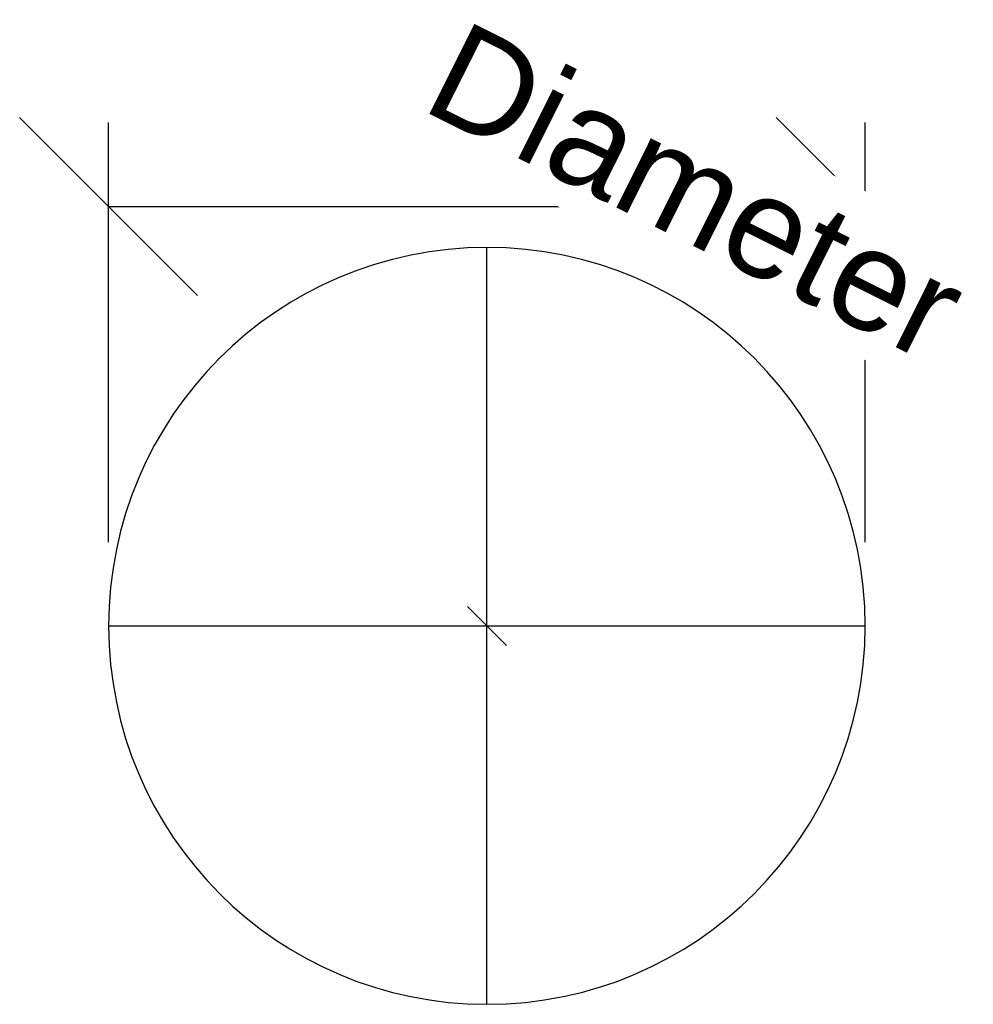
# Model space of a CAD drawing. Header units: millimetres. Extents: x -68 to 71, y -255 to -112.
import ezdxf

# ---------------------------------------------------------------- set-up
doc = ezdxf.new("R2010")
doc.units = ezdxf.units.MM
doc.styles.add('Arial', font='arial.ttf', dxfattribs={"height": 14.6304})

msp = doc.modelspace()

# ---------------------------------------------------------------- linework, layer by layer
at = {"color": 1, "lineweight": 30}
for p, q in [((-42.06, -151.98), (-67.94, -126.1)), ((-55, -187.81), (-55, -126.85)), ((67.94, -151.98), (42.06, -126.1)), ((55, -187.81), (55, -126.85)), ((-55, -139.04), (55, -139.04))]:
    msp.add_line(p, q, dxfattribs=at)
at = {"color": 94, "lineweight": 30}
for p, q in [((0, -255), (0, -145)), ((-55, -200), (55, -200))]:
    msp.add_line(p, q, dxfattribs=at)
at = {"color": 5, "lineweight": 30}
msp.add_line((0, -200), (0, -200, -103.63), dxfattribs=at)
msp.add_polyline3d([(0, -200, -121.92), (2.83, -202.83, -103.63), (-2.83, -197.17, -103.63), (0, -200, -121.92)], dxfattribs=at)
at = {"color": 94, "lineweight": 30, "extrusion": (-1.02753e-14, -1.69198e-15, -1)}
msp.add_circle((0, -200), 55, dxfattribs=at)

# ---------------------------------------------------------------- next in the draw order: texts
at = {"color": 5, "lineweight": 30, "insert": (33.75, -130.29, 30.31), "char_height": 14.63, "width": 99.2058, "attachment_point": 2, "rotation": 333.4349, "line_spacing_factor": 0.941778, "style": 'Arial', "bg_fill": 3, "box_fill_scale": 1.25, "bg_fill_color": 256, "bg_fill_true_color": 13158600, "bg_fill_transparency": 0}
msp.add_mtext('Diameter', dxfattribs=at)

doc.saveas('drawing.dxf')
